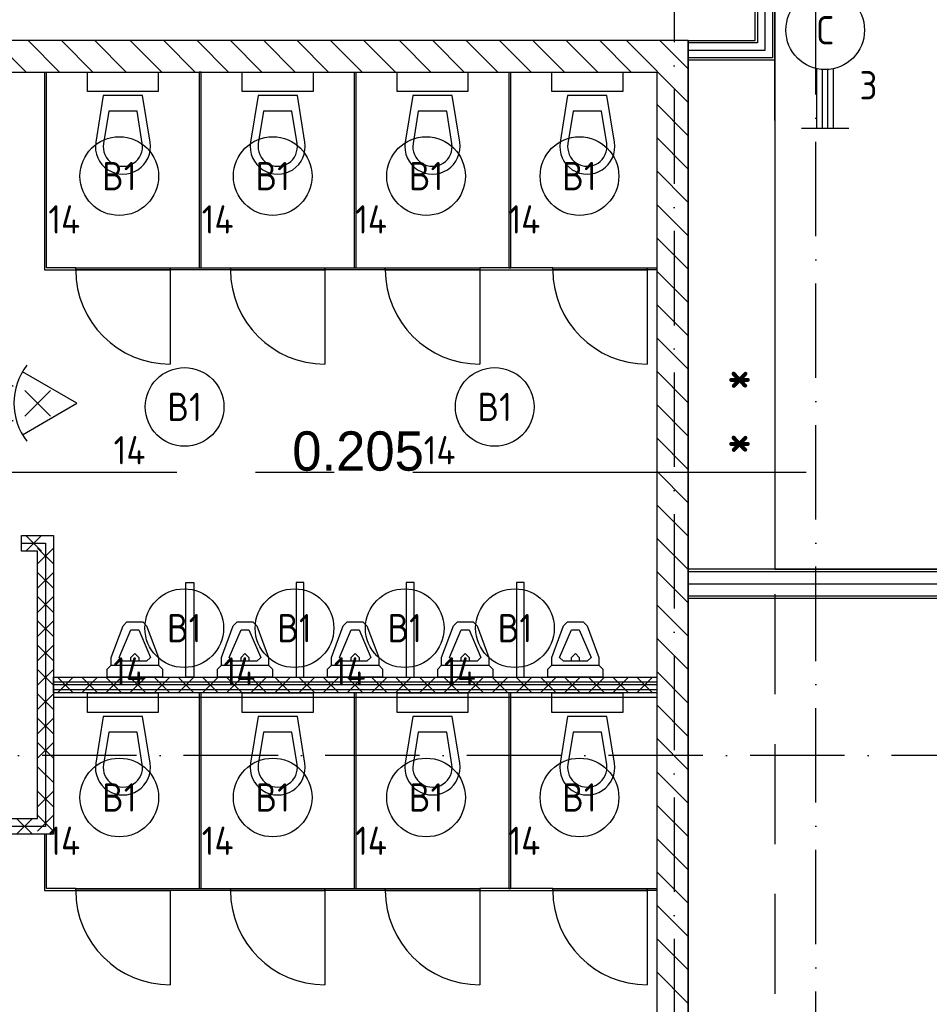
# Model space of a CAD drawing. Header units: millimetres. Extents: x 90707 to 259985, y -1262 to 84291.
# Tile 41 of 85: x 135787 to 141569, y 47227 to 53486. Entities that reach past the tile are written whole.
import ezdxf
from ezdxf.enums import TextEntityAlignment as Align

# ---------------------------------------------------------------- set-up
doc = ezdxf.new("R2010")
doc.units = ezdxf.units.MM
doc.header["$LTSCALE"] = 100
for name, pattern in [('CENTER2', [11.25, 7.5, -1.25, 1.25, -1.25]), ('CENTERX2', [40, 25, -5, 5, -5]), ('DASHDOT', [9, 6, -1.5, 0, -1.5]), ('HIDDEN', [9.525, 6.35, -3.175])]:
    doc.linetypes.add(name, pattern=pattern)
doc.layers.get('0').update_dxf_attribs({"linetype": 'CONTINUOUS'})
for name, color, linetype in [('AL$1----_MAATVOERING', 7, 'CONTINUOUS'), ('AL$7----_STRAMIEN', 1, 'DASHDOT'), ('AL$8----_HULPLIJNEN', 2, 'CONTINUOUS'), ('AL22----_BINNENWAND', 7, 'CONTINUOUS'), ('AL22----_CAMPINGWANDJE', 1, 'CONTINUOUS'), ('AL28----_KONSTRUKTIE', 3, 'CONTINUOUS'), ('AL32----_BINNENKOZ', 7, 'CONTINUOUS'), ('AL32----_DRAAIRICHTING', 1, 'CONTINUOUS'), ('AL74----_INRSANITAIR', 7, 'CONTINUOUS'), ('ALL-----_REFLIJNEN', 8, 'CONTINUOUS'), ('ALXA7---_KALKZVUIL', 1, 'CONTINUOUS'), ('ALXAB---_PREFABBETON', 1, 'CONTINUOUS'), ('BOUW', 8, 'CONTINUOUS'), ('EB63101-_ATTRIB', 2, 'CONTINUOUS'), ('EL63101-_LICHT-ARM', 3, 'CONTINUOUS'), ('EL6333--_BEWAKING', 3, 'CONTINUOUS'), ('EL6441--_DATACOM', 3, 'CONTINUOUS'), ('MAATV-SPARING', 1, 'CONTINUOUS'), ('STRAMIEN', 1, 'CENTER2'), ('VOLGNUMMER', 7, 'CONTINUOUS')]:
    doc.layers.add(name, color=color, linetype=linetype)
doc.styles.add('1_8', font='ISO', dxfattribs={"height": 1.8})
doc.styles.add('BURO-025', font='BUROFONT.shx', dxfattribs={"height": 250})
doc.styles.add('NORATT', font='isocp.shx')
doc.styles.get("Standard").update_dxf_attribs({"font": 'iso.shx'})

# ---------------------------------------------------------------- blocks, each defined once
blk = doc.blocks.new('ES3G00')
blk.add_circle((0, 0), 2.5)
at = {"color": 6, "style": '1_8'}
for tag, flags, p in [('SCHAK', 8, (3.5, 2.75)), ('A_CODE', 8, (0, 0)), ('GROEP', 8, (-3.5, -2.75)), ('KAST', 9, (3.5, -2.75))]:
    blk.add_attdef(tag, text='', height=1.8, dxfattribs=dict(at, flags=flags)).set_placement(p, align=Align.MIDDLE)
blk = doc.blocks.new('ES652116')
for p, q in [((1.557, 1.087), (2.619, 1.372)), ((-0.813, -0.813), (0.813, 0.813)), ((0.813, -0.813), (-0.813, 0.813)), ((1.7, 0), (2.8, 0)), ((1.557, -1.087), (2.619, -1.372))]:
    blk.add_line(p, q)
blk.add_lwpolyline([(0.964, 2), (-2.5, 0), (0.964, -2)])
for points in [[(2.671, 1.179), (2.568, 1.565), (1.557, 1.087)], [(2.8, -0.2), (2.8, 0.2), (1.7, 0)], [(2.568, -1.565), (2.671, -1.179), (1.557, -1.087)]]:
    blk.add_lwpolyline(points, close=True)
blk.add_arc((-2.5, 0), 4, 322.81924, 37.18076)
at = {"style": '1_8'}
for tag, flags, p in [('SCHAK', 8, (3, 5.5)), ('KAST', 9, (-3, 0.5)), ('M_CODE', 9, (0, 0)), ('DOEL', 9, (-3, -2)), ('GROEP', 9, (-3, -4.5))]:
    blk.add_attdef(tag, text='', height=1.8, dxfattribs=dict(at, flags=flags)).set_placement(p, align=Align.MIDDLE_CENTER)
at = {"style": '1_8', "flags": 8}
blk.add_attdef('CODE', text='', height=1.8, dxfattribs=at).set_placement((0, 0), align=Align.MIDDLE)
blk = doc.blocks.new('EJ3T20')
at = {"color": 0}
for p, q in [((-6.25, -1.5), (-6.25, 1.5)), ((-6.25, -1.5), (-6.25, 1.5)), ((6.25, -1.5), (6.25, 1.5)), ((6.25, -1.5), (6.25, 1.5)), ((-6.25, 0.525), (-2.444, 0.525)), ((-6.25, 0.525), (-2.444, 0.525)), ((-6.25, 0.175), (-2.494, 0.175)), ((-6.25, 0.175), (-2.494, 0.175)), ((2.444, 0.525), (6.25, 0.525)), ((2.444, 0.525), (6.25, 0.525)), ((2.494, 0.175), (6.25, 0.175)), ((2.494, 0.175), (6.25, 0.175)), ((-6.25, -0.175), (-2.494, -0.175)), ((-6.25, -0.175), (-2.494, -0.175)), ((-6.25, -0.525), (-2.444, -0.525)), ((-6.25, -0.525), (-2.444, -0.525)), ((2.444, -0.525), (6.25, -0.525)), ((2.444, -0.525), (6.25, -0.525)), ((2.494, -0.175), (6.25, -0.175)), ((2.494, -0.175), (6.25, -0.175))]:
    blk.add_line(p, q, dxfattribs=at)
blk.add_circle((0, 0), 2.5, dxfattribs=at)
blk.add_circle((0, 0), 2.5, dxfattribs=at)
at = {"style": 'NORATT', "flags": 9}
blk.add_attdef('GELIJK', text='', height=1.8, dxfattribs=at).set_placement((3.5, 5), align=Align.MIDDLE_CENTER)
at = {"color": 6}
for tag, style, flags, p in [('SCHAK', 'NORATT', 8, (3.5, 2.75)), ('SCHAK', '1_8', 8, (3.5, 2.75)), ('A_CODE', 'NORATT', 8, (0, 0)), ('A_CODE', '1_8', 8, (0, 0)), ('GROEP', 'NORATT', 8, (-3.5, -2.75)), ('GROEP', '1_8', 8, (-3.5, -2.75)), ('KAST', 'NORATT', 9, (3.5, -2.75)), ('KAST', '1_8', 9, (3.5, -2.75))]:
    blk.add_attdef(tag, text='', height=1.8, dxfattribs=dict(at, style=style, flags=flags)).set_placement(p, align=Align.MIDDLE)
blk = doc.blocks.new('A$Cca306792')
at = {"layer": 'AL$1----_MAATVOERING', "color": 8}
for p, q in [((49468.3, 65104.7), (49468.3, 51254.9)), ((49468.3, 51254.9), (58803.3, 51254.9))]:
    blk.add_line(p, q, dxfattribs=at)
at = {"layer": 'AL$7----_STRAMIEN', "color": 1}
for p, q in [((49728.3, 39869.5), (49728.3, 78662.2)), ((48828.5, 59705.3), (48828.5, 28150.9))]:
    blk.add_line(p, q, dxfattribs=at)
blk.add_lwpolyline([(146221.5, 50069.5), (3931.4, 50069.5)], dxfattribs=at)
at = {"layer": 'AL$8----_HULPLIJNEN', "color": 8}
for p, q in [((49468.3, 54107.3), (49468.3, 61041.9)), ((48918.3, 54614.7), (49318.3, 54614.7)), ((48918.3, 54614.7), (48918.3, 43648.5))]:
    blk.add_line(p, q, dxfattribs=at)
at = {"layer": 'AL22----_BINNENWAND', "color": 8}
for p, q in [((49468.3, 65104.7), (49468.3, 54489.7)), ((49343.3, 54614.7), (49343.3, 64979.7)), ((48918.3, 54489.7), (48918.3, 54614.7)), ((48918.3, 54614.7), (49343.3, 54614.7)), ((49468.3, 54489.7), (48918.3, 54489.7)), ((44680.8, 51469.2), (44882.3, 51469.2)), ((44680.8, 51369.2), (44680.8, 51469.2)), ((44882.3, 51469.2), (44882.3, 49569.2)), ((44782.3, 51369.2), (44680.8, 51369.2)), ((44782.3, 49669.2), (44782.3, 51369.2)), ((58928.3, 51254.9), (48918.3, 51254.9)), ((48918.3, 51254.9), (48918.3, 51069.9)), ((48918.3, 51069.9), (58928.3, 51069.9)), ((44881.3, 50538.5), (48717.3, 50538.5)), ((44882.3, 50469.2), (44882.3, 50569.2)), ((44882.3, 50569.2), (48718.3, 50569.2)), ((48718.3, 50569.2), (48718.3, 50469.2)), ((48718.3, 50469.2), (44882.3, 50469.2)), ((48717.3, 50438.5), (44881.3, 50438.5)), ((42768.3, 49669.2), (44782.3, 49669.2)), ((44882.3, 49569.2), (42768.3, 49569.2))]:
    blk.add_line(p, q, dxfattribs=at)
at = {"layer": 'AL22----_BINNENWAND', "color": 8, "linetype": 'Continuous'}
for p, q in [((49453.3, 65089.7), (49453.3, 54504.7)), ((49358.3, 64994.7), (49358.3, 54599.7)), ((49358.3, 54599.7), (48918.3, 54599.7)), ((49453.3, 54504.7), (48918.3, 54504.7)), ((48918.3, 51239.9), (58928.3, 51239.9)), ((48918.3, 51084.9), (58928.3, 51084.9))]:
    blk.add_line(p, q, dxfattribs=at)
at = {"layer": 'AL22----_BINNENWAND', "color": 8, "linetype": 'HIDDEN'}
for p, q in [((49468.3, 54489.7), (49468.3, 51254.9)), ((49468.3, 51094.9), (49468.3, 45242.2))]:
    blk.add_line(p, q, dxfattribs=at)
at = {"layer": 'AL22----_CAMPINGWANDJE', "color": 8}
for p, q in [((44825.8, 54414.7), (44825.8, 53158.2)), ((44838.8, 53171.2), (44838.8, 54414.7)), ((45809.8, 54414.7), (45809.8, 53171.2)), ((45822.8, 54414.7), (45809.8, 54414.7)), ((45822.8, 53171.2), (45822.8, 54414.7)), ((46793.8, 54414.7), (46793.8, 53171.2)), ((46806.8, 53171.2), (46806.8, 54414.7)), ((47777.8, 54414.7), (47777.8, 53171.2)), ((47790.8, 53171.2), (47790.8, 54414.7)), ((44825.8, 53158.2), (45024.3, 53158.2)), ((45024.3, 53171.2), (44838.8, 53171.2)), ((45024.3, 53158.2), (45024.3, 53171.2)), ((45624.3, 53158.2), (45624.3, 53171.2)), ((45624.3, 53171.2), (46008.3, 53171.2)), ((46008.3, 53158.2), (45624.3, 53158.2)), ((45809.8, 53171.2), (45822.8, 53171.2)), ((46008.3, 53171.2), (46608.3, 53171.2)), ((46008.3, 53158.2), (46008.3, 53171.2)), ((46008.3, 53171.2), (46008.3, 53158.2)), ((46608.3, 53158.2), (46008.3, 53158.2)), ((46608.3, 53171.2), (46608.3, 53158.2)), ((46608.3, 53158.2), (46608.3, 53171.2)), ((46608.3, 53171.2), (46992.3, 53171.2)), ((46992.3, 53158.2), (46608.3, 53158.2)), ((46793.8, 53171.2), (46806.8, 53171.2)), ((46992.3, 53171.2), (46992.3, 53158.2)), ((48057.3, 53171.2), (47592.3, 53171.2)), ((47592.3, 53171.2), (47592.3, 53158.2)), ((47592.3, 53158.2), (48057.3, 53158.2)), ((47777.8, 53171.2), (47790.8, 53171.2)), ((48057.3, 53158.2), (48057.3, 53171.2)), ((48657.3, 53171.2), (48717.3, 53171.2)), ((48657.3, 53158.2), (48657.3, 53171.2)), ((48717.3, 53158.2), (48657.3, 53158.2)), ((48717.3, 53171.2), (48717.3, 53158.2)), ((45809.8, 50469.2), (45809.8, 49225.7)), ((45822.8, 50469.2), (45809.8, 50469.2)), ((45822.8, 49225.7), (45822.8, 50469.2)), ((46793.8, 50469.2), (46793.8, 49225.7)), ((46806.8, 50469.2), (46793.8, 50469.2)), ((46806.8, 49225.7), (46806.8, 50469.2)), ((47777.8, 50469.2), (47777.8, 49225.7)), ((47790.8, 50469.2), (47777.8, 50469.2)), ((47790.8, 49225.7), (47790.8, 50469.2)), ((44825.8, 49569.2), (44825.8, 49212.7)), ((44838.8, 49569.2), (44825.8, 49569.2)), ((44838.8, 49225.7), (44838.8, 49569.2)), ((44825.8, 49212.7), (45024.3, 49212.7)), ((45024.3, 49225.7), (44838.8, 49225.7)), ((45024.3, 49212.7), (45024.3, 49225.7)), ((45624.3, 49225.7), (46008.3, 49225.7)), ((46008.3, 49212.7), (45624.3, 49212.7)), ((46008.3, 49225.7), (46008.3, 49212.7)), ((46608.3, 49212.7), (46608.3, 49225.7)), ((46608.3, 49225.7), (46992.3, 49225.7)), ((46992.3, 49212.7), (46608.3, 49212.7)), ((46793.8, 49225.7), (46806.8, 49225.7)), ((46992.3, 49225.7), (46992.3, 49212.7)), ((48057.3, 49225.7), (47592.3, 49225.7)), ((47592.3, 49225.7), (47592.3, 49212.7)), ((47592.3, 49212.7), (48057.3, 49212.7)), ((47777.8, 49225.7), (47790.8, 49225.7)), ((48057.3, 49212.7), (48057.3, 49225.7)), ((48657.3, 49225.7), (48717.3, 49225.7)), ((48657.3, 49212.7), (48657.3, 49225.7)), ((48717.3, 49212.7), (48657.3, 49212.7)), ((48717.3, 49225.7), (48717.3, 49212.7))]:
    blk.add_line(p, q, dxfattribs=at)
at = {"layer": 'AL28----_KONSTRUKTIE', "color": 8, "linetype": 'Continuous'}
for p, q in [((48918.3, 54614.7), (42568.3, 54614.7)), ((48918.3, 45014.7), (48918.3, 54614.7)), ((42768.3, 54414.7), (48718.3, 54414.7)), ((48718.3, 54414.7), (48718.3, 45214.7))]:
    blk.add_line(p, q, dxfattribs=at)
at = {"layer": 'AL32----_BINNENKOZ', "color": 8}
for p, q in [((45024.3, 53171.2), (45624.3, 53171.2)), ((45024.3, 53158.2), (45024.3, 53171.2)), ((45624.3, 53158.2), (45024.3, 53158.2)), ((45624.3, 53171.2), (45624.3, 53158.2)), ((46992.3, 53171.2), (47592.3, 53171.2)), ((46992.3, 53158.2), (46992.3, 53171.2)), ((47592.3, 53158.2), (46992.3, 53158.2)), ((47592.3, 53171.2), (47592.3, 53158.2)), ((48057.3, 53171.2), (48657.3, 53171.2)), ((48057.3, 53158.2), (48057.3, 53171.2)), ((48657.3, 53158.2), (48057.3, 53158.2)), ((48657.3, 53171.2), (48657.3, 53158.2)), ((45024.3, 49225.7), (45624.3, 49225.7)), ((45024.3, 49212.7), (45024.3, 49225.7)), ((45624.3, 49212.7), (45024.3, 49212.7)), ((46008.3, 49225.7), (46608.3, 49225.7)), ((46008.3, 49212.7), (46008.3, 49225.7)), ((46608.3, 49212.7), (46008.3, 49212.7)), ((46608.3, 49225.7), (46608.3, 49212.7)), ((46992.3, 49225.7), (47592.3, 49225.7)), ((46992.3, 49212.7), (46992.3, 49225.7)), ((47592.3, 49212.7), (46992.3, 49212.7)), ((47592.3, 49225.7), (47592.3, 49212.7)), ((48057.3, 49225.7), (48657.3, 49225.7)), ((48057.3, 49212.7), (48057.3, 49225.7)), ((48657.3, 49212.7), (48057.3, 49212.7)), ((48657.3, 49225.7), (48657.3, 49212.7))]:
    blk.add_line(p, q, dxfattribs=at)
at = {"layer": 'AL32----_DRAAIRICHTING', "color": 8}
for p, q in [((45024.3, 53158.2), (45624.3, 53158.2)), ((45624.3, 53158.2), (45624.3, 52558.2)), ((46008.3, 53158.2), (46608.3, 53158.2)), ((46608.3, 53158.2), (46608.3, 52558.2)), ((46992.3, 53158.2), (47592.3, 53158.2)), ((47592.3, 53158.2), (47592.3, 52558.2)), ((48057.3, 53158.2), (48657.3, 53158.2)), ((48657.3, 53158.2), (48657.3, 52558.2)), ((45024.3, 49212.7), (45624.3, 49212.7)), ((45624.3, 49212.7), (45624.3, 48612.7)), ((46008.3, 49212.7), (46608.3, 49212.7)), ((46608.3, 49212.7), (46608.3, 48612.7)), ((46992.3, 49212.7), (47592.3, 49212.7)), ((47592.3, 49212.7), (47592.3, 48612.7)), ((48057.3, 49212.7), (48657.3, 49212.7)), ((48657.3, 49212.7), (48657.3, 48612.7))]:
    blk.add_line(p, q, dxfattribs=at)
for centre in [(45624.3, 53158.2), (46608.3, 53158.2), (47592.3, 53158.2), (48657.3, 53158.2), (45624.3, 49212.7), (46608.3, 49212.7), (47592.3, 49212.7), (48657.3, 49212.7)]:
    blk.add_arc(centre, 600, 180, 270, dxfattribs=at)
at = {"layer": 'AL74----_INRSANITAIR', "color": 8, "linetype": 'Continuous'}
for p, q in [((45099.3, 54290.7), (45099.3, 54415.7)), ((45549.3, 54415.7), (45549.3, 54290.7)), ((46083.3, 54290.7), (46083.3, 54415.7)), ((46533.3, 54415.7), (46533.3, 54290.7)), ((47067.3, 54290.7), (47067.3, 54415.7)), ((47517.3, 54415.7), (47517.3, 54290.7)), ((48051.3, 54290.7), (48051.3, 54415.7)), ((48501.3, 54415.7), (48501.3, 54290.7)), ((45549.3, 54290.7), (45099.3, 54290.7)), ((45199.3, 54265.7), (45151.5, 53968.4)), ((45449.3, 54265.7), (45199.3, 54265.7)), ((45497.1, 53968.4), (45449.3, 54265.7)), ((46533.3, 54290.7), (46083.3, 54290.7)), ((46183.3, 54265.7), (46135.5, 53968.4)), ((46433.3, 54265.7), (46183.3, 54265.7)), ((46481.1, 53968.4), (46433.3, 54265.7)), ((47517.3, 54290.7), (47067.3, 54290.7)), ((47167.3, 54265.7), (47119.5, 53968.4)), ((47417.3, 54265.7), (47167.3, 54265.7)), ((47465.1, 53968.4), (47417.3, 54265.7)), ((48501.3, 54290.7), (48051.3, 54290.7)), ((48151.3, 54265.7), (48103.5, 53968.4)), ((48401.3, 54265.7), (48151.3, 54265.7)), ((48449.1, 53968.4), (48401.3, 54265.7)), ((45233.9, 54165.7), (45200.9, 53960.5)), ((45414.8, 54165.7), (45233.9, 54165.7)), ((45447.7, 53960.5), (45414.8, 54165.7)), ((46217.9, 54165.7), (46184.9, 53960.5)), ((46398.8, 54165.7), (46217.9, 54165.7)), ((46431.7, 53960.5), (46398.8, 54165.7)), ((47201.9, 54165.7), (47168.9, 53960.5)), ((47382.8, 54165.7), (47201.9, 54165.7)), ((47415.7, 53960.5), (47382.8, 54165.7)), ((48185.9, 54165.7), (48152.9, 53960.5)), ((48366.8, 54165.7), (48185.9, 54165.7)), ((48399.7, 53960.5), (48366.8, 54165.7)), ((45149.3, 54015.7), (45149.3, 54015.7)), ((46133.3, 54015.7), (46133.3, 54015.7)), ((47117.3, 54015.7), (47117.3, 54015.7)), ((48101.3, 54015.7), (48101.3, 54015.7)), ((45274.3, 53840.7), (45274.3, 53840.7)), ((46258.3, 53840.7), (46258.3, 53840.7)), ((47242.3, 53840.7), (47242.3, 53840.7)), ((48226.3, 53840.7), (48226.3, 53840.7)), ((45250.3, 50694.2), (45325.3, 50894.2)), ((45325.3, 50894.2), (45350.3, 50919.2)), ((45325.3, 50894.2), (45325.3, 50894.2)), ((45350.3, 50919.2), (45450.3, 50919.2)), ((45450.3, 50919.2), (45450.3, 50919.2)), ((45450.3, 50919.2), (45475.3, 50894.2)), ((45475.3, 50894.2), (45550.3, 50694.2)), ((45950.3, 50694.2), (46025.3, 50894.2)), ((46025.3, 50894.2), (46050.3, 50919.2)), ((46025.3, 50894.2), (46025.3, 50894.2)), ((46050.3, 50919.2), (46150.3, 50919.2)), ((46150.3, 50919.2), (46150.3, 50919.2)), ((46150.3, 50919.2), (46175.3, 50894.2)), ((46175.3, 50894.2), (46250.3, 50694.2)), ((46650.3, 50694.2), (46725.3, 50894.2)), ((46725.3, 50894.2), (46750.3, 50919.2)), ((46725.3, 50894.2), (46725.3, 50894.2)), ((46750.3, 50919.2), (46850.3, 50919.2)), ((46850.3, 50919.2), (46850.3, 50919.2)), ((46850.3, 50919.2), (46875.3, 50894.2)), ((46875.3, 50894.2), (46950.3, 50694.2)), ((47350.3, 50694.2), (47425.3, 50894.2)), ((47425.3, 50894.2), (47450.3, 50919.2)), ((47425.3, 50894.2), (47425.3, 50894.2)), ((47450.3, 50919.2), (47550.3, 50919.2)), ((47550.3, 50919.2), (47550.3, 50919.2)), ((47550.3, 50919.2), (47575.3, 50894.2)), ((47575.3, 50894.2), (47650.3, 50694.2)), ((48050.3, 50694.2), (48125.3, 50894.2)), ((48125.3, 50894.2), (48150.3, 50919.2)), ((48125.3, 50894.2), (48125.3, 50894.2)), ((48150.3, 50919.2), (48250.3, 50919.2)), ((48250.3, 50919.2), (48250.3, 50919.2)), ((48250.3, 50919.2), (48275.3, 50894.2)), ((48275.3, 50894.2), (48350.3, 50694.2)), ((45300.3, 50694.2), (45375.3, 50869.2)), ((45375.3, 50869.2), (45425.3, 50869.2)), ((45425.3, 50869.2), (45500.3, 50694.2)), ((46000.3, 50694.2), (46075.3, 50869.2)), ((46075.3, 50869.2), (46125.3, 50869.2)), ((46125.3, 50869.2), (46200.3, 50694.2)), ((46700.3, 50694.2), (46775.3, 50869.2)), ((46775.3, 50869.2), (46825.3, 50869.2)), ((46825.3, 50869.2), (46900.3, 50694.2)), ((47400.3, 50694.2), (47475.3, 50869.2)), ((47475.3, 50869.2), (47525.3, 50869.2)), ((47525.3, 50869.2), (47600.3, 50694.2)), ((48100.3, 50694.2), (48175.3, 50869.2)), ((48175.3, 50869.2), (48225.3, 50869.2)), ((48225.3, 50869.2), (48300.3, 50694.2)), ((45375.3, 50694.2), (45400.3, 50719.2)), ((45400.3, 50719.2), (45425.3, 50694.2)), ((46075.3, 50694.2), (46100.3, 50719.2)), ((46100.3, 50719.2), (46125.3, 50694.2)), ((46775.3, 50694.2), (46800.3, 50719.2)), ((46800.3, 50719.2), (46825.3, 50694.2)), ((47475.3, 50694.2), (47500.3, 50719.2)), ((47500.3, 50719.2), (47525.3, 50694.2)), ((48175.3, 50694.2), (48200.3, 50719.2)), ((48200.3, 50719.2), (48225.3, 50694.2)), ((45225.3, 50619.2), (45250.3, 50644.2)), ((45250.3, 50644.2), (45250.3, 50694.2)), ((45250.3, 50644.2), (45250.3, 50644.2)), ((45250.3, 50644.2), (45550.3, 50644.2)), ((45325.3, 50669.2), (45300.3, 50694.2)), ((45300.3, 50694.2), (45300.3, 50694.2)), ((45475.3, 50669.2), (45325.3, 50669.2)), ((45375.3, 50669.2), (45375.3, 50694.2)), ((45425.3, 50694.2), (45425.3, 50669.2)), ((45500.3, 50694.2), (45475.3, 50669.2)), ((45550.3, 50694.2), (45550.3, 50644.2)), ((45550.3, 50644.2), (45575.3, 50619.2)), ((45925.3, 50619.2), (45950.3, 50644.2)), ((45950.3, 50644.2), (45950.3, 50694.2)), ((45950.3, 50644.2), (45950.3, 50644.2)), ((45950.3, 50644.2), (46250.3, 50644.2)), ((46025.3, 50669.2), (46000.3, 50694.2)), ((46000.3, 50694.2), (46000.3, 50694.2)), ((46175.3, 50669.2), (46025.3, 50669.2)), ((46075.3, 50669.2), (46075.3, 50694.2)), ((46125.3, 50694.2), (46125.3, 50669.2)), ((46200.3, 50694.2), (46175.3, 50669.2)), ((46250.3, 50694.2), (46250.3, 50644.2)), ((46250.3, 50644.2), (46275.3, 50619.2)), ((46625.3, 50619.2), (46650.3, 50644.2)), ((46650.3, 50644.2), (46650.3, 50694.2)), ((46650.3, 50644.2), (46650.3, 50644.2)), ((46650.3, 50644.2), (46950.3, 50644.2)), ((46725.3, 50669.2), (46700.3, 50694.2)), ((46700.3, 50694.2), (46700.3, 50694.2)), ((46875.3, 50669.2), (46725.3, 50669.2)), ((46775.3, 50669.2), (46775.3, 50694.2)), ((46825.3, 50694.2), (46825.3, 50669.2)), ((46900.3, 50694.2), (46875.3, 50669.2)), ((46950.3, 50694.2), (46950.3, 50644.2)), ((46950.3, 50644.2), (46975.3, 50619.2)), ((47325.3, 50619.2), (47350.3, 50644.2)), ((47350.3, 50644.2), (47350.3, 50694.2)), ((47350.3, 50644.2), (47350.3, 50644.2)), ((47350.3, 50644.2), (47650.3, 50644.2)), ((47425.3, 50669.2), (47400.3, 50694.2)), ((47400.3, 50694.2), (47400.3, 50694.2)), ((47575.3, 50669.2), (47425.3, 50669.2)), ((47475.3, 50669.2), (47475.3, 50694.2)), ((47525.3, 50694.2), (47525.3, 50669.2)), ((47600.3, 50694.2), (47575.3, 50669.2)), ((47650.3, 50694.2), (47650.3, 50644.2)), ((47650.3, 50644.2), (47675.3, 50619.2)), ((48025.3, 50619.2), (48050.3, 50644.2)), ((48050.3, 50644.2), (48050.3, 50694.2)), ((48050.3, 50644.2), (48050.3, 50644.2)), ((48050.3, 50644.2), (48350.3, 50644.2)), ((48125.3, 50669.2), (48100.3, 50694.2)), ((48100.3, 50694.2), (48100.3, 50694.2)), ((48275.3, 50669.2), (48125.3, 50669.2)), ((48175.3, 50669.2), (48175.3, 50694.2)), ((48225.3, 50694.2), (48225.3, 50669.2)), ((48300.3, 50694.2), (48275.3, 50669.2)), ((48350.3, 50694.2), (48350.3, 50644.2)), ((48350.3, 50644.2), (48375.3, 50619.2)), ((45225.3, 50569.2), (45225.3, 50619.2)), ((45575.3, 50619.2), (45575.3, 50569.2)), ((45925.3, 50569.2), (45925.3, 50619.2)), ((46275.3, 50619.2), (46275.3, 50569.2)), ((46625.3, 50569.2), (46625.3, 50619.2)), ((46975.3, 50619.2), (46975.3, 50569.2)), ((47325.3, 50569.2), (47325.3, 50619.2)), ((47675.3, 50619.2), (47675.3, 50569.2)), ((48025.3, 50569.2), (48025.3, 50619.2)), ((48375.3, 50619.2), (48375.3, 50569.2)), ((45575.3, 50569.2), (45225.3, 50569.2)), ((46275.3, 50569.2), (45925.3, 50569.2)), ((46975.3, 50569.2), (46625.3, 50569.2)), ((47675.3, 50569.2), (47325.3, 50569.2)), ((48375.3, 50569.2), (48025.3, 50569.2)), ((45099.3, 50344.2), (45099.3, 50469.2)), ((45099.3, 50469.2), (45549.3, 50469.2)), ((45549.3, 50469.2), (45549.3, 50344.2)), ((46083.3, 50344.2), (46083.3, 50469.2)), ((46083.3, 50469.2), (46533.3, 50469.2)), ((46533.3, 50469.2), (46533.3, 50344.2)), ((47067.3, 50344.2), (47067.3, 50469.2)), ((47067.3, 50469.2), (47517.3, 50469.2)), ((47517.3, 50469.2), (47517.3, 50344.2)), ((48051.3, 50344.2), (48051.3, 50469.2)), ((48051.3, 50469.2), (48501.3, 50469.2)), ((48501.3, 50469.2), (48501.3, 50344.2)), ((45549.3, 50344.2), (45099.3, 50344.2)), ((46533.3, 50344.2), (46083.3, 50344.2)), ((47517.3, 50344.2), (47067.3, 50344.2)), ((48501.3, 50344.2), (48051.3, 50344.2)), ((45199.3, 50319.2), (45151.5, 50022)), ((45449.3, 50319.2), (45199.3, 50319.2)), ((45497.1, 50022), (45449.3, 50319.2)), ((46183.3, 50319.2), (46135.5, 50022)), ((46433.3, 50319.2), (46183.3, 50319.2)), ((46481.1, 50022), (46433.3, 50319.2)), ((47167.3, 50319.2), (47119.5, 50022)), ((47417.3, 50319.2), (47167.3, 50319.2)), ((47465.1, 50022), (47417.3, 50319.2)), ((48151.3, 50319.2), (48103.5, 50022)), ((48401.3, 50319.2), (48151.3, 50319.2)), ((48449.1, 50022), (48401.3, 50319.2)), ((45233.9, 50219.2), (45200.9, 50014)), ((45414.8, 50219.2), (45233.9, 50219.2)), ((45447.7, 50014), (45414.8, 50219.2)), ((46217.9, 50219.2), (46184.9, 50014)), ((46398.8, 50219.2), (46217.9, 50219.2)), ((46431.7, 50014), (46398.8, 50219.2)), ((47201.9, 50219.2), (47168.9, 50014)), ((47382.8, 50219.2), (47201.9, 50219.2)), ((47415.7, 50014), (47382.8, 50219.2)), ((48185.9, 50219.2), (48152.9, 50014)), ((48366.8, 50219.2), (48185.9, 50219.2)), ((48399.7, 50014), (48366.8, 50219.2)), ((45149.3, 50069.2), (45149.3, 50069.2)), ((46133.3, 50069.2), (46133.3, 50069.2)), ((47117.3, 50069.2), (47117.3, 50069.2)), ((48101.3, 50069.2), (48101.3, 50069.2)), ((45274.3, 49894.2), (45274.3, 49894.2)), ((46258.3, 49894.2), (46258.3, 49894.2)), ((47242.3, 49894.2), (47242.3, 49894.2)), ((48226.3, 49894.2), (48226.3, 49894.2))]:
    blk.add_line(p, q, dxfattribs=at)
at = {"layer": 'AL74----_INRSANITAIR', "color": 8}
for p, q in [((45725.3, 50569.2), (45725.3, 51169.2)), ((45725.3, 51169.2), (45775.3, 51169.2)), ((45775.3, 51169.2), (45775.3, 50569.2)), ((46425.3, 51169.2), (46425.3, 50569.2)), ((46475.3, 51169.2), (46425.3, 51169.2)), ((46475.3, 50569.2), (46475.3, 51169.2)), ((47125.3, 51169.2), (47125.3, 50569.2)), ((47175.3, 51169.2), (47125.3, 51169.2)), ((47175.3, 50569.2), (47175.3, 51169.2)), ((47825.3, 51169.2), (47825.3, 50569.2)), ((47875.3, 51169.2), (47825.3, 51169.2)), ((47875.3, 50569.2), (47875.3, 51169.2)), ((45775.3, 50569.2), (45725.3, 50569.2)), ((46425.3, 50569.2), (46475.3, 50569.2)), ((47125.3, 50569.2), (47175.3, 50569.2)), ((47825.3, 50569.2), (47875.3, 50569.2))]:
    blk.add_line(p, q, dxfattribs=at)
at = {"layer": 'AL74----_INRSANITAIR', "color": 8, "linetype": 'Continuous'}
for centre, radius in [((45324.3, 53940.7), 175), ((45324.3, 53940.7), 125), ((46308.3, 53940.7), 175), ((46308.3, 53940.7), 125), ((47292.3, 53940.7), 175), ((47292.3, 53940.7), 125), ((48276.3, 53940.7), 175), ((48276.3, 53940.7), 125), ((45324.3, 49994.2), 175), ((45324.3, 49994.2), 125), ((46308.3, 49994.2), 175), ((46308.3, 49994.2), 125), ((47292.3, 49994.2), 175), ((47292.3, 49994.2), 125), ((48276.3, 49994.2), 175), ((48276.3, 49994.2), 125)]:
    blk.add_arc(centre, radius, 170.86729, 9.13271, dxfattribs=at)
at = {"layer": 'ALL-----_REFLIJNEN', "color": 8, "linetype": 'Continuous'}
for p, q in [((49405.8, 65042.2), (49405.8, 54552.2)), ((49405.8, 54552.2), (48918.3, 54552.2)), ((44680.8, 51419.2), (44832.3, 51419.2)), ((44832.3, 51419.2), (44832.3, 49619.2)), ((48918.3, 51162.4), (58928.3, 51162.4)), ((48718.3, 50519.2), (44882.3, 50519.2)), ((48717.3, 50488.5), (44881.3, 50488.5)), ((44832.3, 49619.2), (42768.3, 49619.2))]:
    blk.add_line(p, q, dxfattribs=at)
at = {"layer": 'ALXA7---_KALKZVUIL', "color": 8}
for p, q in [((44808, 51469.2), (44708, 51369.2)), ((44708, 51469.2), (44808, 51369.2)), ((44882.3, 51289), (44782.3, 51389)), ((44882.3, 51389), (44782.3, 51289)), ((44882.3, 51134.6), (44782.3, 51234.6)), ((44882.3, 51234.6), (44782.3, 51134.6)), ((44882.3, 50980.1), (44782.3, 51080.1)), ((44882.3, 51080.1), (44782.3, 50980.1)), ((44882.3, 50825.7), (44782.3, 50925.7)), ((44882.3, 50925.7), (44782.3, 50825.7)), ((44882.3, 50671.2), (44782.3, 50771.2)), ((44882.3, 50771.2), (44782.3, 50671.2)), ((44882.3, 50516.8), (44782.3, 50616.8)), ((44882.3, 50616.8), (44782.3, 50516.8)), ((44909, 50469.2), (45009, 50569.2)), ((45009, 50469.2), (44909, 50569.2)), ((45062.5, 50469.2), (45162.5, 50569.2)), ((45162.5, 50469.2), (45062.5, 50569.2)), ((45215.9, 50469.2), (45315.9, 50569.2)), ((45315.9, 50469.2), (45215.9, 50569.2)), ((45369.4, 50469.2), (45469.4, 50569.2)), ((45469.4, 50469.2), (45369.4, 50569.2)), ((45522.8, 50469.2), (45622.8, 50569.2)), ((45622.8, 50469.2), (45522.8, 50569.2)), ((45676.2, 50469.2), (45776.2, 50569.2)), ((45776.2, 50469.2), (45676.2, 50569.2)), ((45829.7, 50469.2), (45929.7, 50569.2)), ((45929.7, 50469.2), (45829.7, 50569.2)), ((45983.1, 50469.2), (46083.1, 50569.2)), ((46083.1, 50469.2), (45983.1, 50569.2)), ((46136.6, 50469.2), (46236.6, 50569.2)), ((46236.6, 50469.2), (46136.6, 50569.2)), ((46290, 50469.2), (46390, 50569.2)), ((46390, 50469.2), (46290, 50569.2)), ((46443.4, 50469.2), (46543.4, 50569.2)), ((46543.4, 50469.2), (46443.4, 50569.2)), ((46596.9, 50469.2), (46696.9, 50569.2)), ((46696.9, 50469.2), (46596.9, 50569.2)), ((46750.3, 50469.2), (46850.3, 50569.2)), ((46850.3, 50469.2), (46750.3, 50569.2)), ((46903.8, 50469.2), (47003.8, 50569.2)), ((47003.8, 50469.2), (46903.8, 50569.2)), ((47057.2, 50469.2), (47157.2, 50569.2)), ((47157.2, 50469.2), (47057.2, 50569.2)), ((47210.6, 50469.2), (47310.6, 50569.2)), ((47310.6, 50469.2), (47210.6, 50569.2)), ((47364.1, 50469.2), (47464.1, 50569.2)), ((47464.1, 50469.2), (47364.1, 50569.2)), ((47517.5, 50469.2), (47617.5, 50569.2)), ((47617.5, 50469.2), (47517.5, 50569.2)), ((47671, 50469.2), (47771, 50569.2)), ((47771, 50469.2), (47671, 50569.2)), ((47824.4, 50469.2), (47924.4, 50569.2)), ((47924.4, 50469.2), (47824.4, 50569.2)), ((47977.8, 50469.2), (48077.8, 50569.2)), ((48077.8, 50469.2), (47977.8, 50569.2)), ((48131.3, 50469.2), (48231.3, 50569.2)), ((48231.3, 50469.2), (48131.3, 50569.2)), ((48284.7, 50469.2), (48384.7, 50569.2)), ((48384.7, 50469.2), (48284.7, 50569.2)), ((48438.2, 50469.2), (48538.2, 50569.2)), ((48538.2, 50469.2), (48438.2, 50569.2)), ((48591.6, 50469.2), (48691.6, 50569.2)), ((48691.6, 50469.2), (48591.6, 50569.2)), ((44882.3, 50362.4), (44782.3, 50462.4)), ((44882.3, 50462.4), (44782.3, 50362.4)), ((44882.3, 50207.9), (44782.3, 50307.9)), ((44882.3, 50307.9), (44782.3, 50207.9)), ((44882.3, 50053.5), (44782.3, 50153.5)), ((44882.3, 50153.5), (44782.3, 50053.5)), ((44882.3, 49899), (44782.3, 49999)), ((44882.3, 49744.6), (44782.3, 49844.6)), ((44882.3, 49844.6), (44782.3, 49744.6)), ((44648.9, 49569.2), (44748.9, 49669.2)), ((44748.9, 49569.2), (44648.9, 49669.2)), ((44882.3, 49590.2), (44782.3, 49690.2)), ((44882.3, 49690.2), (44782.3, 49590.2))]:
    blk.add_line(p, q, dxfattribs=at)
at = {"layer": 'ALXAB---_PREFABBETON', "color": 8}
for p, q in [((44709.2, 54414.7), (44509.2, 54614.7)), ((44921.3, 54414.7), (44721.3, 54614.7)), ((45133.5, 54414.7), (44933.5, 54614.7)), ((45345.6, 54414.7), (45145.6, 54614.7)), ((45571.5, 54414.7), (45371.5, 54614.7)), ((45783.6, 54414.7), (45583.6, 54614.7)), ((45995.8, 54414.7), (45795.8, 54614.7)), ((46207.9, 54414.7), (46007.9, 54614.7)), ((46420, 54414.7), (46220, 54614.7)), ((46632.2, 54414.7), (46432.2, 54614.7)), ((46844.3, 54414.7), (46644.3, 54614.7)), ((47056.4, 54414.7), (46856.4, 54614.7)), ((47282.3, 54414.7), (47082.3, 54614.7)), ((47494.5, 54414.7), (47294.5, 54614.7)), ((47706.6, 54414.7), (47506.6, 54614.7)), ((47918.7, 54414.7), (47718.7, 54614.7)), ((48130.8, 54414.7), (47930.8, 54614.7)), ((48343, 54414.7), (48143, 54614.7)), ((48555.1, 54414.7), (48355.1, 54614.7)), ((48918.3, 54222.3), (48526, 54614.7)), ((48918.3, 54434.4), (48738.1, 54614.7)), ((48918.3, 54010.2), (48718.3, 54210.2)), ((48918.3, 53798.1), (48718.3, 53998.1)), ((48918.3, 53585.9), (48718.3, 53785.9)), ((48918.3, 53373.8), (48718.3, 53573.8)), ((48918.3, 53161.7), (48718.3, 53361.7)), ((48918.3, 52949.5), (48718.3, 53149.5)), ((48918.3, 52737.4), (48718.3, 52937.4)), ((48918.3, 52525.3), (48718.3, 52725.3)), ((48918.3, 52313.1), (48718.3, 52513.1)), ((48918.3, 52101), (48718.3, 52301)), ((48918.3, 51888.9), (48718.3, 52088.9)), ((48918.3, 51676.7), (48718.3, 51876.7)), ((48918.3, 51464.6), (48718.3, 51664.6)), ((48918.3, 51252.5), (48718.3, 51452.5)), ((48918.3, 51040.3), (48718.3, 51240.3)), ((48918.3, 50828.2), (48718.3, 51028.2)), ((48918.3, 50616.1), (48718.3, 50816.1)), ((48918.3, 50403.9), (48718.3, 50603.9)), ((48918.3, 50191.8), (48718.3, 50391.8)), ((48918.3, 49979.7), (48718.3, 50179.7)), ((48918.3, 49767.5), (48718.3, 49967.5)), ((48918.3, 49555.4), (48718.3, 49755.4)), ((48918.3, 49343.3), (48718.3, 49543.3)), ((48918.3, 49131.1), (48718.3, 49331.1)), ((48918.3, 48919), (48718.3, 49119)), ((48918.3, 48706.9), (48718.3, 48906.9)), ((48918.3, 48494.8), (48718.3, 48694.8))]:
    blk.add_line(p, q, dxfattribs=at)
at = {"layer": 'STRAMIEN', "linetype": 'CENTERX2'}
blk.add_lwpolyline([(49668.1, 51869.5), (43181.4, 51869.5)], dxfattribs=at)
at = {"layer": 'BOUW', "style": 'BURO-025'}
blk.add_text('0.205', height=250, dxfattribs=at).set_placement((46401, 51880.8))
at = {"layer": 'MAATV-SPARING', "color": 8}
for p in [(49161.4, 52352), (49161.4, 51944.9)]:
    blk.add_text('*', height=270, dxfattribs=at).set_placement(p)
at = {"layer": 'VOLGNUMMER', "color": 252, "linetype": 'ByBlock'}
for tag, p in [('0.28', (16186.8, 74214.2)), ('0.16', (78892.6, 73104.9)), ('0.17', (62961.4, 72993.7)), ('0.29', (35887.3, 72528.7)), ('0.18', (53124.4, 64542.4)), ('0.701', (85482.2, 63517.2)), ('0.32', (36092.4, 63165.6)), ('0.30', (29365.6, 63127.8)), ('0.12', (90689.5, 63023.6)), ('0.29A', (33164.9, 62744.5)), ('0.30', (38191.2, 61493.7)), ('0.19', (61479.4, 61433)), ('0.27', (17657, 61362.6)), ('0.14', (89762.2, 60088.3)), ('0.33', (45869.2, 59450.3)), ('0.15', (73453.9, 57402.1)), ('0.801', (112714.4, 57073.3)), ('0.25', (28058.4, 57013.2)), ('0.18A', (61029.2, 56759.4)), ('0.26A', (36299, 54851)), ('0.20', (60894.5, 53506.4)), ('0.800', (90980.3, 50804)), ('0.25A', (73288.1, 48435.5)), ('0.300', (94483.1, 48257)), ('0.21', (58702.5, 48177.6)), ('0.24', (35040.6, 47782.8)), ('0.102', (87630.8, 47613.4)), ('0.203', (95794.7, 46197)), ('0.26', (18559.4, 46118.8)), ('0.802', (68387.3, 42721)), ('0.204', (95496.6, 42148.7)), ('0.07B', (66790.5, 38908.8)), ('0.702', (95327.1, 36512.9))]:
    blk.add_attdef(tag, text='', height=250, dxfattribs=at).set_placement(p, align=Align.MIDDLE_CENTER)
at = {"layer": 'VOLGNUMMER', "color": 8, "linetype": 'ByBlock'}
blk.add_attdef('0.600', text='', height=250, dxfattribs=at).set_placement((96800.2, 48299.9), align=Align.MIDDLE_CENTER)

msp = doc.modelspace()

# ---------------------------------------------------------------- block references
at = {"layer": 'EL63101-_LICHT-ARM'}
ref = msp.add_blockref('EJ3T20', (140906.8, 53418.7), dxfattribs=dict(at, xscale=100, yscale=100, zscale=100, rotation=90))
ref.add_attrib('A_CODE', 'C', dxfattribs={"layer": 'EB63101-_ATTRIB', "color": 1, "height": 180, "style": '1_8', "flags": 8}).set_placement((140906.8, 53418.7), align=Align.MIDDLE)
ref.add_attrib('GROEP', '3', dxfattribs={"layer": 'EB63101-_ATTRIB', "color": 1, "height": 180, "style": '1_8', "flags": 8}).set_placement((141181.8, 53068.7), align=Align.MIDDLE)
ref.add_attrib('SCHAK', 'a', dxfattribs={"layer": 'EB63101-_ATTRIB', "color": 1, "height": 180, "style": '1_8', "flags": 8}).set_placement((140631.8, 53768.7), align=Align.MIDDLE)
ref = msp.add_blockref('ES3G00', (136419.8, 52491.2, 2600), dxfattribs=dict(at, xscale=100, yscale=100, zscale=100))
ref.add_attrib('A_CODE', 'B1', dxfattribs={"layer": 'EB63101-_ATTRIB', "color": 1, "height": 180, "style": '1_8', "flags": 8}).set_placement((136419.8, 52491.2, 2600), align=Align.MIDDLE)
ref.add_attrib('GROEP', '14', dxfattribs={"layer": 'EB63101-_ATTRIB', "color": 1, "height": 180, "style": '1_8', "flags": 8}).set_placement((136069.8, 52216.2, 2600), align=Align.MIDDLE)
ref = msp.add_blockref('ES3G00', (137394.8, 52491.2, 2600), dxfattribs=dict(at, xscale=100, yscale=100, zscale=100))
ref.add_attrib('A_CODE', 'B1', dxfattribs={"layer": 'EB63101-_ATTRIB', "color": 1, "height": 180, "style": '1_8', "flags": 8}).set_placement((137394.8, 52491.2, 2600), align=Align.MIDDLE)
ref.add_attrib('GROEP', '14', dxfattribs={"layer": 'EB63101-_ATTRIB', "color": 1, "height": 180, "style": '1_8', "flags": 8}).set_placement((137044.8, 52216.2, 2600), align=Align.MIDDLE)
ref = msp.add_blockref('ES3G00', (138369.8, 52491.2, 2600), dxfattribs=dict(at, xscale=100, yscale=100, zscale=100))
ref.add_attrib('A_CODE', 'B1', dxfattribs={"layer": 'EB63101-_ATTRIB', "color": 1, "height": 180, "style": '1_8', "flags": 8}).set_placement((138369.8, 52491.2, 2600), align=Align.MIDDLE)
ref.add_attrib('GROEP', '14', dxfattribs={"layer": 'EB63101-_ATTRIB', "color": 1, "height": 180, "style": '1_8', "flags": 8}).set_placement((138019.8, 52216.2, 2600), align=Align.MIDDLE)
ref = msp.add_blockref('ES3G00', (139344.8, 52491.2, 2600), dxfattribs=dict(at, xscale=100, yscale=100, zscale=100))
ref.add_attrib('A_CODE', 'B1', dxfattribs={"layer": 'EB63101-_ATTRIB', "color": 1, "height": 180, "style": '1_8', "flags": 8}).set_placement((139344.8, 52491.2, 2600), align=Align.MIDDLE)
ref.add_attrib('GROEP', '14', dxfattribs={"layer": 'EB63101-_ATTRIB', "color": 1, "height": 180, "style": '1_8', "flags": 8}).set_placement((138994.8, 52216.2, 2600), align=Align.MIDDLE)
ref = msp.add_blockref('ES3G00', (136834.8, 51024, 3500), dxfattribs=dict(at, xscale=100, yscale=100, zscale=100))
ref.add_attrib('A_CODE', 'B1', dxfattribs={"layer": 'EB63101-_ATTRIB', "color": 1, "height": 180, "style": '1_8', "flags": 8}).set_placement((136834.8, 51024, 3500), align=Align.MIDDLE)
ref.add_attrib('GROEP', '14', dxfattribs={"layer": 'EB63101-_ATTRIB', "color": 1, "height": 180, "style": '1_8', "flags": 8}).set_placement((136484.8, 50749, 3500), align=Align.MIDDLE)
ref = msp.add_blockref('ES3G00', (138805.8, 51024, 3500), dxfattribs=dict(at, xscale=100, yscale=100, zscale=100))
ref.add_attrib('A_CODE', 'B1', dxfattribs={"layer": 'EB63101-_ATTRIB', "color": 1, "height": 180, "style": '1_8', "flags": 8}).set_placement((138805.8, 51024, 3500), align=Align.MIDDLE)
ref.add_attrib('GROEP', '14', dxfattribs={"layer": 'EB63101-_ATTRIB', "color": 1, "height": 180, "style": '1_8', "flags": 8}).set_placement((138455.8, 50749, 3500), align=Align.MIDDLE)
ref = msp.add_blockref('ES3G00', (136832.3, 49617.7, 2600), dxfattribs=dict(at, xscale=100, yscale=100, zscale=100))
ref.add_attrib('A_CODE', 'B1', dxfattribs={"layer": 'EB63101-_ATTRIB', "color": 1, "height": 180, "style": '1_8', "flags": 8}).set_placement((136832.3, 49617.7, 2600), align=Align.MIDDLE)
ref.add_attrib('GROEP', '14', dxfattribs={"layer": 'EB63101-_ATTRIB', "color": 1, "height": 180, "style": '1_8', "flags": 8}).set_placement((136482.3, 49342.7, 2600), align=Align.MIDDLE)
ref = msp.add_blockref('ES3G00', (137533.3, 49617.7, 2600), dxfattribs=dict(at, xscale=100, yscale=100, zscale=100))
ref.add_attrib('A_CODE', 'B1', dxfattribs={"layer": 'EB63101-_ATTRIB', "color": 1, "height": 180, "style": '1_8', "flags": 8}).set_placement((137533.3, 49617.7, 2600), align=Align.MIDDLE)
ref.add_attrib('GROEP', '14', dxfattribs={"layer": 'EB63101-_ATTRIB', "color": 1, "height": 180, "style": '1_8', "flags": 8}).set_placement((137183.3, 49342.7, 2600), align=Align.MIDDLE)
ref = msp.add_blockref('ES3G00', (138233.8, 49617.7, 2600), dxfattribs=dict(at, xscale=100, yscale=100, zscale=100))
ref.add_attrib('A_CODE', 'B1', dxfattribs={"layer": 'EB63101-_ATTRIB', "color": 1, "height": 180, "style": '1_8', "flags": 8}).set_placement((138233.8, 49617.7, 2600), align=Align.MIDDLE)
ref.add_attrib('GROEP', '14', dxfattribs={"layer": 'EB63101-_ATTRIB', "color": 1, "height": 180, "style": '1_8', "flags": 8}).set_placement((137883.8, 49342.7, 2600), align=Align.MIDDLE)
ref = msp.add_blockref('ES3G00', (138934.8, 49617.7, 2600), dxfattribs=dict(at, xscale=100, yscale=100, zscale=100))
ref.add_attrib('A_CODE', 'B1', dxfattribs={"layer": 'EB63101-_ATTRIB', "color": 1, "height": 180, "style": '1_8', "flags": 8}).set_placement((138934.8, 49617.7, 2600), align=Align.MIDDLE)
ref.add_attrib('GROEP', '14', dxfattribs={"layer": 'EB63101-_ATTRIB', "color": 1, "height": 180, "style": '1_8', "flags": 8}).set_placement((138584.8, 49342.7, 2600), align=Align.MIDDLE)
ref = msp.add_blockref('ES3G00', (136419.8, 48541.2, 2600), dxfattribs=dict(at, xscale=100, yscale=100, zscale=100))
ref.add_attrib('A_CODE', 'B1', dxfattribs={"layer": 'EB63101-_ATTRIB', "color": 1, "height": 180, "style": '1_8', "flags": 8}).set_placement((136419.8, 48541.2, 2600), align=Align.MIDDLE)
ref.add_attrib('GROEP', '14', dxfattribs={"layer": 'EB63101-_ATTRIB', "color": 1, "height": 180, "style": '1_8', "flags": 8}).set_placement((136069.8, 48266.2, 2600), align=Align.MIDDLE)
ref = msp.add_blockref('ES3G00', (137394.8, 48541.2, 2600), dxfattribs=dict(at, xscale=100, yscale=100, zscale=100))
ref.add_attrib('A_CODE', 'B1', dxfattribs={"layer": 'EB63101-_ATTRIB', "color": 1, "height": 180, "style": '1_8', "flags": 8}).set_placement((137394.8, 48541.2, 2600), align=Align.MIDDLE)
ref.add_attrib('GROEP', '14', dxfattribs={"layer": 'EB63101-_ATTRIB', "color": 1, "height": 180, "style": '1_8', "flags": 8}).set_placement((137044.8, 48266.2, 2600), align=Align.MIDDLE)
ref = msp.add_blockref('ES3G00', (138369.8, 48541.2, 2600), dxfattribs=dict(at, xscale=100, yscale=100, zscale=100))
ref.add_attrib('A_CODE', 'B1', dxfattribs={"layer": 'EB63101-_ATTRIB', "color": 1, "height": 180, "style": '1_8', "flags": 8}).set_placement((138369.8, 48541.2, 2600), align=Align.MIDDLE)
ref.add_attrib('GROEP', '14', dxfattribs={"layer": 'EB63101-_ATTRIB', "color": 1, "height": 180, "style": '1_8', "flags": 8}).set_placement((138019.8, 48266.2, 2600), align=Align.MIDDLE)
ref = msp.add_blockref('ES3G00', (139344.8, 48541.2, 2600), dxfattribs=dict(at, xscale=100, yscale=100, zscale=100))
ref.add_attrib('A_CODE', 'B1', dxfattribs={"layer": 'EB63101-_ATTRIB', "color": 1, "height": 180, "style": '1_8', "flags": 8}).set_placement((139344.8, 48541.2, 2600), align=Align.MIDDLE)
ref.add_attrib('GROEP', '14', dxfattribs={"layer": 'EB63101-_ATTRIB', "color": 1, "height": 180, "style": '1_8', "flags": 8}).set_placement((138994.8, 48266.2, 2600), align=Align.MIDDLE)
at = {"layer": 'EL6333--_BEWAKING', "xscale": 100, "yscale": 100, "zscale": 100, "rotation": 180}
msp.add_blockref('ES652116', (135900.3, 51047.2), dxfattribs=at)
at = {"layer": 'EL6441--_DATACOM'}
msp.add_blockref('A$Cca306792', (91118.2, -1262.1), dxfattribs=at)

doc.saveas('drawing.dxf')
